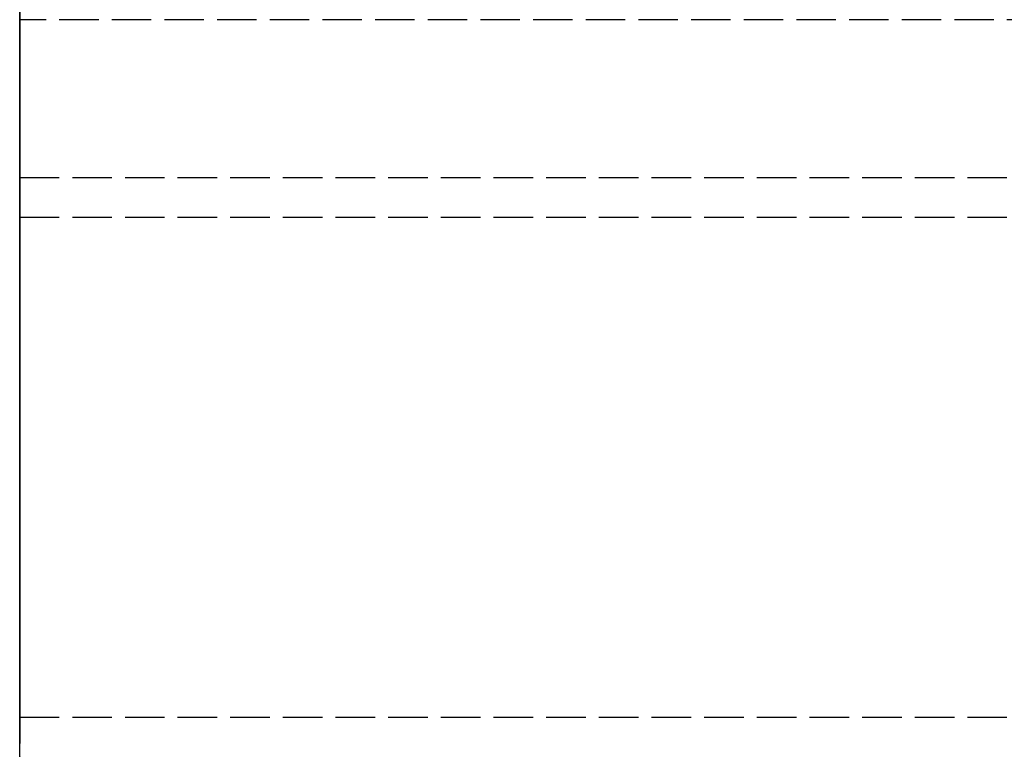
# Model space of a CAD drawing. Header units: millimetres. Extents: x -1 to 2050, y -94 to 94.
# Tile 2 of 14: x 0 to 37, y -48 to -20. Entities that reach past the tile are written whole.
import ezdxf

# ---------------------------------------------------------------- set-up
doc = ezdxf.new("R2010")
doc.units = ezdxf.units.MM
doc.header["$LTSCALE"] = 10
doc.linetypes.add('ALLCAD_Strich', pattern=[0.2, 0.15, -0.05])
doc.layers.add('BESCH_KONT_sich_schn_grun_2d', color=10, linetype='Continuous')
doc.layers.add('BESCH_KONT_sich_schn_seit_2d', color=160, linetype='Continuous')

msp = doc.modelspace()

# ---------------------------------------------------------------- linework, layer by layer
at = {"layer": 'BESCH_KONT_sich_schn_grun_2d', "linetype": 'ALLCAD_Strich'}
for p, q in [((0, 94), (0, -94)), ((1035, -20), (0, -20)), ((0, -26), (2050, -26)), ((0, -27.5), (2050, -27.5)), ((0, -27.5), (2050, -27.5)), ((0, -46.5), (2050, -46.5))]:
    msp.add_line(p, q, dxfattribs=at)
at = {"layer": 'BESCH_KONT_sich_schn_seit_2d', "linetype": 'ALLCAD_Strich'}
for p, q in [((0, -94, 2368), (0, 94, 2368)), ((0, 94, 2418), (0, -94, 2418)), ((0, -45.5), (0, 45.5)), ((0, 25.5, 2), (0, -25.5, 2)), ((0, -19.5, 2361.5), (0, -26, 2361.5)), ((0, -26, 2359.5), (0, -19.5, 2359.5)), ((0, -25.5, 2), (0, -25.5, 17)), ((0, -25.5, 17), (0, -45.5, 17)), ((0, -27.5, 6), (0, -25.5, 6)), ((0, -26, 2353), (0, -26, 2359.5)), ((0, -26, 2361.5), (0, -26, 2368)), ((0, -26, 2368), (0, -27.5, 2368)), ((0, -27.5, 2353), (0, -26, 2353)), ((0, -27.5, 17), (0, -27.5, 2287.5)), ((0, -27.5, 2287.5), (0, -46.5, 2287.5)), ((0, -27.5, 2368), (0, -27.5, 2287.5)), ((0, -46.5, 2368), (0, -27.5, 2368)), ((0, -27.5, 2368), (0, -27.5, 2353)), ((0, -27.5), (0, -27.5, 17)), ((0, -27.5, 6), (0, -27.5)), ((0, -33.5, 11), (0, -37.5, 11)), ((0, -37.5, 6), (0, -33.5, 6)), ((0, -46.5), (0, -45.5)), ((0, -45.5), (0, -45.5, 17)), ((0, -46.5), (0, -46.5, 2287.5)), ((0, -46.5, 2287.5), (0, -46.5, 2368))]:
    msp.add_line(p, q, dxfattribs=at)
at = {"layer": 'BESCH_KONT_sich_schn_seit_2d', "linetype": 'ALLCAD_Strich', "extrusion": (1, 0, 0)}
for centre, start, end in [((-33.5, 8.5), 270, 90), ((-37.5, 8.5), 90, 270)]:
    msp.add_arc(centre, 2.5, start, end, dxfattribs=at)

doc.saveas('drawing.dxf')
